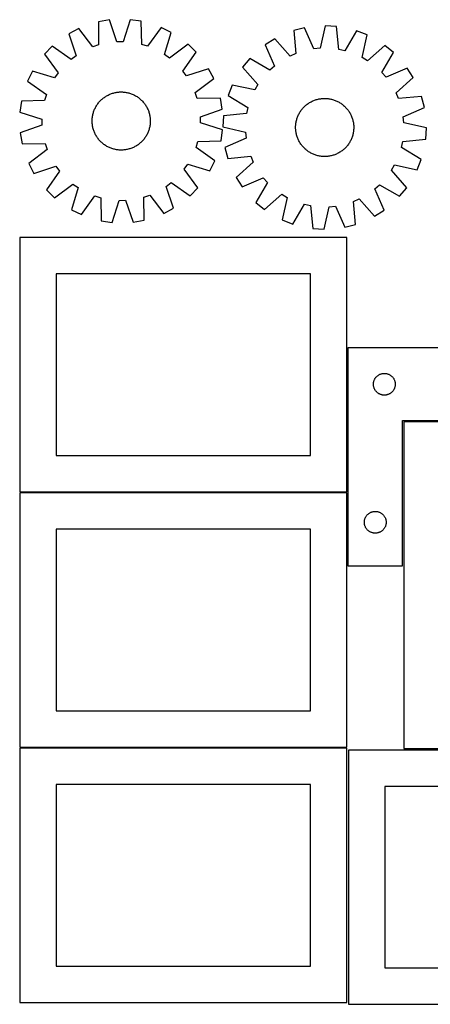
# Model space of a CAD drawing. Header units: millimetres. Extents: x 7 to 1493, y 7 to 2993.
# Tile 10 of 16: x 7 to 571, y 1638 to 2993. Entities that reach past the tile are written whole.
import ezdxf

# ---------------------------------------------------------------- set-up
doc = ezdxf.new("R2010")
doc.units = ezdxf.units.MM
doc.layers.add('CUT', color=7, linetype='CONTINUOUS', true_color=0x000000)

msp = doc.modelspace()

# ---------------------------------------------------------------- linework, layer by layer
at = {"layer": 'CUT'}
for p, q in [((129.92425, 2992.98946), (114.763834, 2990.364134)), ((114.763834, 2990.364134), (115.045655, 2958.601021)), ((140.339373, 2962.981128), (129.92425, 2992.98946)), ((158.460143, 2993.400109), (148.912829, 2963.104506)), ((173.689825, 2991.212115), (158.460143, 2993.400109)), ((174.322112, 2959.454046), (173.689825, 2991.212115)), ((200.95597, 2982.78459), (182.514079, 2956.922041)), ((214.764131, 2975.997454), (200.95597, 2982.78459)), ((398.388902, 2982.290812), (383.497145, 2978.422206)), ((411.247127, 2953.245317), (398.388902, 2982.290812)), ((426.793362, 2985.057126), (419.781095, 2954.076441)), ((442.15173, 2984.134583), (426.793362, 2985.057126)), ((445.405077, 2952.537266), (442.15173, 2984.134583)), ((87.751484, 2981.155508), (74.144342, 2973.973849)), ((74.144342, 2973.973849), (84.227712, 2943.852421)), ((106.92994, 2955.834339), (87.751484, 2981.155508)), ((205.551689, 2945.598347), (214.764131, 2975.997454)), ((383.497145, 2978.422206), (386.401641, 2946.790914)), ((470.020814, 2977.988044), (453.778194, 2950.690571)), ((484.342409, 2972.364657), (470.020814, 2977.988044)), ((477.672417, 2941.308482), (484.342409, 2972.364657)), ((51.299693, 2956.86865), (40.577786, 2945.833648)), ((77.364159, 2938.713256), (51.299693, 2956.86865)), ((115.045655, 2958.601021), (106.92994, 2955.834339)), ((148.912829, 2963.104506), (140.339373, 2962.981128)), ((182.514079, 2956.922041), (174.322112, 2959.454046)), ((238.091527, 2959.556699), (212.56028, 2940.658811)), ((249.126529, 2948.834792), (238.091527, 2959.556699)), ((357.337737, 2967.013824), (344.370299, 2958.732755)), ((344.370299, 2958.732755), (356.907246, 2929.547147)), ((378.542187, 2943.363326), (357.337737, 2967.013824)), ((508.948098, 2957.906929), (485.065065, 2936.964736)), ((520.831021, 2948.133154), (508.948098, 2957.906929)), ((40.577786, 2945.833648), (59.475674, 2920.302401)), ((84.227712, 2943.852421), (77.364159, 2938.713256)), ((212.56028, 2940.658811), (205.551689, 2945.598347)), ((230.971135, 2922.770325), (249.126529, 2948.834792)), ((386.401641, 2946.790914), (378.542187, 2943.363326)), ((419.781095, 2954.076441), (411.247127, 2953.245317)), ((453.778194, 2950.690571), (445.405077, 2952.537266)), ((485.065065, 2936.964736), (477.672417, 2941.308482)), ((504.890597, 2920.658118), (520.831021, 2948.133154)), ((323.016607, 2939.799037), (313.242832, 2927.916114)), ((313.242832, 2927.916114), (334.185026, 2904.03308)), ((350.491643, 2923.858613), (323.016607, 2939.799037)), ((356.907246, 2929.547147), (350.491643, 2923.858613)), ((24.137031, 2922.506252), (17.349895, 2908.69809)), ((54.536137, 2913.29381), (24.137031, 2922.506252)), ((59.475674, 2920.302401), (54.536137, 2913.29381)), ((236.1103, 2915.906773), (230.971135, 2922.770325)), ((266.231728, 2925.990143), (236.1103, 2915.906773)), ((273.413387, 2912.383001), (266.231728, 2925.990143)), ((510.579131, 2914.242516), (504.890597, 2920.658118)), ((539.764739, 2926.779462), (510.579131, 2914.242516)), ((524.395311, 2892.607575), (548.045808, 2913.812025)), ((548.045808, 2913.812025), (539.764739, 2926.779462)), ((17.349895, 2908.69809), (43.212444, 2890.2562)), ((248.092218, 2893.204545), (273.413387, 2912.383001)), ((298.785105, 2903.310425), (293.161718, 2888.98883)), ((329.841279, 2896.640433), (298.785105, 2903.310425)), ((334.185026, 2904.03308), (329.841279, 2896.640433)), ((43.212444, 2890.2562), (40.680439, 2882.064233)), ((122.982579, 2886.513273), (124.017239, 2887.226356)), ((124.017239, 2887.226356), (125.073785, 2887.906587)), ((125.073785, 2887.906587), (126.151178, 2888.553297)), ((126.151178, 2888.553297), (127.248352, 2889.165845)), ((127.248352, 2889.165845), (128.364225, 2889.743628)), ((128.364225, 2889.743628), (129.497697, 2890.286076)), ((129.497697, 2890.286076), (130.647648, 2890.792652)), ((130.647648, 2890.792652), (131.812943, 2891.262858)), ((131.812943, 2891.262858), (132.992433, 2891.696229)), ((132.992433, 2891.696229), (134.184953, 2892.092338)), ((134.184953, 2892.092338), (135.389327, 2892.450793)), ((135.389327, 2892.450793), (136.604366, 2892.771241)), ((136.604366, 2892.771241), (137.828871, 2893.053365)), ((137.828871, 2893.053365), (139.061634, 2893.296888)), ((139.061634, 2893.296888), (140.301438, 2893.501568)), ((140.301438, 2893.501568), (141.547058, 2893.667205)), ((141.547058, 2893.667205), (142.797267, 2893.793633)), ((142.797267, 2893.793633), (144.050831, 2893.88073)), ((144.050831, 2893.88073), (145.306511, 2893.928408)), ((145.306511, 2893.928408), (146.56307, 2893.93662)), ((146.56307, 2893.93662), (147.819266, 2893.905359)), ((147.819266, 2893.905359), (149.073861, 2893.834655)), ((149.073861, 2893.834655), (150.325616, 2893.724579)), ((150.325616, 2893.724579), (151.573295, 2893.575238)), ((151.573295, 2893.575238), (152.815668, 2893.386781)), ((152.815668, 2893.386781), (154.051509, 2893.159392)), ((154.051509, 2893.159392), (155.279597, 2892.893297)), ((155.279597, 2892.893297), (156.49872, 2892.588758)), ((156.49872, 2892.588758), (157.707677, 2892.246076)), ((157.707677, 2892.246076), (158.905273, 2891.865589)), ((158.905273, 2891.865589), (160.090327, 2891.447672)), ((160.090327, 2891.447672), (161.261668, 2890.992737)), ((161.261668, 2890.992737), (162.418142, 2890.501235)), ((162.418142, 2890.501235), (163.558607, 2889.973649)), ((163.558607, 2889.973649), (164.681938, 2889.410501)), ((164.681938, 2889.410501), (165.787025, 2888.812346)), ((165.787025, 2888.812346), (166.872778, 2888.179774)), ((166.872778, 2888.179774), (167.938126, 2887.513411)), ((167.938126, 2887.513411), (168.982017, 2886.813912)), ((168.982017, 2886.813912), (170.003422, 2886.08197)), ((250.858901, 2885.088829), (248.092218, 2893.204545)), ((293.161718, 2888.98883), (320.459191, 2872.74621)), ((527.822898, 2884.748121), (524.395311, 2892.607575)), ((559.45419, 2887.652616), (527.822898, 2884.748121)), ((563.322796, 2872.760859), (559.45419, 2887.652616)), ((8.92237, 2881.431946), (6.734376, 2866.202263)), ((40.680439, 2882.064233), (8.92237, 2881.431946)), ((110.723984, 2872.424058), (111.322139, 2873.529145)), ((111.322139, 2873.529145), (111.95471, 2874.614899)), ((111.95471, 2874.614899), (112.621074, 2875.680247)), ((112.621074, 2875.680247), (113.320572, 2876.724138)), ((113.320572, 2876.724138), (114.052515, 2877.745542)), ((114.052515, 2877.745542), (114.816179, 2878.743452)), ((114.816179, 2878.743452), (115.610812, 2879.716882)), ((115.610812, 2879.716882), (116.435629, 2880.664871)), ((116.435629, 2880.664871), (117.289816, 2881.586485)), ((117.289816, 2881.586485), (118.172529, 2882.480813)), ((118.172529, 2882.480813), (119.082899, 2883.346973)), ((119.082899, 2883.346973), (120.020027, 2884.184111)), ((120.020027, 2884.184111), (120.982987, 2884.991399)), ((120.982987, 2884.991399), (121.970829, 2885.768042)), ((121.970829, 2885.768042), (122.982579, 2886.513273)), ((170.003422, 2886.08197), (171.001331, 2885.318306)), ((171.001331, 2885.318306), (171.974761, 2884.523673)), ((171.974761, 2884.523673), (172.922751, 2883.698856)), ((172.922751, 2883.698856), (173.844364, 2882.844669)), ((173.844364, 2882.844669), (174.738692, 2881.961955)), ((174.738692, 2881.961955), (175.604853, 2881.051585)), ((175.604853, 2881.051585), (176.44199, 2880.114458)), ((176.44199, 2880.114458), (177.249278, 2879.151498)), ((177.249278, 2879.151498), (178.025921, 2878.163655)), ((178.025921, 2878.163655), (178.771152, 2877.151905)), ((178.771152, 2877.151905), (179.484235, 2876.117246)), ((179.484235, 2876.117246), (180.164467, 2875.060699)), ((180.164467, 2875.060699), (180.811176, 2873.983307)), ((180.811176, 2873.983307), (181.423724, 2872.886133)), ((282.622013, 2885.370651), (250.858901, 2885.088829)), ((285.247339, 2870.210235), (282.622013, 2885.370651)), ((396.641083, 2872.127503), (397.50586, 2873.039186)), ((397.50586, 2873.039186), (398.398847, 2873.923256)), ((398.398847, 2873.923256), (399.319163, 2874.778841)), ((399.319163, 2874.778841), (400.2659, 2875.605096)), ((400.2659, 2875.605096), (401.238123, 2876.401205)), ((401.238123, 2876.401205), (402.234872, 2877.166383)), ((402.234872, 2877.166383), (403.255164, 2877.899875)), ((403.255164, 2877.899875), (404.297992, 2878.600957)), ((404.297992, 2878.600957), (405.362328, 2879.268937)), ((405.362328, 2879.268937), (406.44712, 2879.903156)), ((406.44712, 2879.903156), (407.551298, 2880.502988)), ((407.551298, 2880.502988), (408.673772, 2881.06784)), ((408.673772, 2881.06784), (409.813435, 2881.597156)), ((409.813435, 2881.597156), (410.969161, 2882.090414)), ((410.969161, 2882.090414), (412.139811, 2882.547125)), ((412.139811, 2882.547125), (413.324229, 2882.96684)), ((413.324229, 2882.96684), (414.521246, 2883.349145)), ((414.521246, 2883.349145), (415.729681, 2883.693662)), ((415.729681, 2883.693662), (416.948341, 2884.000051)), ((416.948341, 2884.000051), (418.176024, 2884.26801)), ((418.176024, 2884.26801), (419.411518, 2884.497274)), ((419.411518, 2884.497274), (420.653603, 2884.687617)), ((420.653603, 2884.687617), (421.901055, 2884.838851)), ((421.901055, 2884.838851), (423.152641, 2884.950828)), ((423.152641, 2884.950828), (424.407127, 2885.023435)), ((424.407127, 2885.023435), (425.663274, 2885.056603)), ((425.663274, 2885.056603), (426.919844, 2885.050298)), ((426.919844, 2885.050298), (428.175596, 2885.004526)), ((428.175596, 2885.004526), (429.42929, 2884.919332)), ((429.42929, 2884.919332), (430.679689, 2884.794801)), ((430.679689, 2884.794801), (431.92556, 2884.631056)), ((431.92556, 2884.631056), (433.165673, 2884.428258)), ((433.165673, 2884.428258), (434.398804, 2884.186606)), ((434.398804, 2884.186606), (435.623735, 2883.906341)), ((435.623735, 2883.906341), (436.839259, 2883.587737)), ((436.839259, 2883.587737), (438.044176, 2883.231111)), ((438.044176, 2883.231111), (439.237296, 2882.836813)), ((439.237296, 2882.836813), (440.417443, 2882.405232)), ((440.417443, 2882.405232), (441.58345, 2881.936796)), ((441.58345, 2881.936796), (442.734169, 2881.431965)), ((442.734169, 2881.431965), (443.868462, 2880.891239)), ((443.868462, 2880.891239), (444.985211, 2880.31515)), ((444.985211, 2880.31515), (446.083314, 2879.704268)), ((446.083314, 2879.704268), (447.161687, 2879.059195)), ((447.161687, 2879.059195), (448.219265, 2878.380567)), ((448.219265, 2878.380567), (449.255005, 2877.669055)), ((449.255005, 2877.669055), (450.267885, 2876.925361)), ((450.267885, 2876.925361), (451.256905, 2876.150219)), ((451.256905, 2876.150219), (452.22109, 2875.344393)), ((452.22109, 2875.344393), (453.159487, 2874.508679)), ((453.159487, 2874.508679), (454.07117, 2873.643901)), ((454.07117, 2873.643901), (454.955241, 2872.750914)), ((6.734376, 2866.202263), (37.029979, 2856.65495)), ((106.559247, 2859.315416), (106.747704, 2860.557789)), ((106.747704, 2860.557789), (106.975093, 2861.793629)), ((106.975093, 2861.793629), (107.241188, 2863.021717)), ((107.241188, 2863.021717), (107.545727, 2864.240841)), ((107.545727, 2864.240841), (107.888409, 2865.449798)), ((107.888409, 2865.449798), (108.268896, 2866.647394)), ((108.268896, 2866.647394), (108.686813, 2867.832447)), ((108.686813, 2867.832447), (109.141747, 2869.003789)), ((109.141747, 2869.003789), (109.63325, 2870.160263)), ((109.63325, 2870.160263), (110.160836, 2871.300728)), ((110.160836, 2871.300728), (110.723984, 2872.424058)), ((181.423724, 2872.886133), (182.001507, 2871.770259)), ((182.001507, 2871.770259), (182.543955, 2870.636788)), ((182.543955, 2870.636788), (183.050532, 2869.486837)), ((183.050532, 2869.486837), (183.520737, 2868.321542)), ((183.520737, 2868.321542), (183.954108, 2867.142052)), ((183.954108, 2867.142052), (184.350217, 2865.949531)), ((184.350217, 2865.949531), (184.708672, 2864.745157)), ((184.708672, 2864.745157), (185.02912, 2863.530118)), ((185.02912, 2863.530118), (185.311244, 2862.305613)), ((185.311244, 2862.305613), (185.554767, 2861.072851)), ((185.554767, 2861.072851), (185.759448, 2859.833047)), ((185.759448, 2859.833047), (185.925084, 2858.587426)), ((255.239007, 2859.795111), (285.247339, 2870.210235)), ((255.362385, 2851.221655), (255.239007, 2859.795111)), ((287.015178, 2861.119746), (286.092635, 2845.761378)), ((318.612496, 2864.373092), (287.015178, 2861.119746)), ((320.459191, 2872.74621), (318.612496, 2864.373092)), ((388.744529, 2859.385459), (389.212966, 2860.551466)), ((389.212966, 2860.551466), (389.717796, 2861.702185)), ((389.717796, 2861.702185), (390.258523, 2862.836478)), ((390.258523, 2862.836478), (390.834611, 2863.953227)), ((390.834611, 2863.953227), (391.445494, 2865.05133)), ((391.445494, 2865.05133), (392.090567, 2866.129703)), ((392.090567, 2866.129703), (392.769194, 2867.187281)), ((392.769194, 2867.187281), (393.480706, 2868.223021)), ((393.480706, 2868.223021), (394.2244, 2869.235901)), ((394.2244, 2869.235901), (394.999543, 2870.224921)), ((394.999543, 2870.224921), (395.805369, 2871.189106)), ((395.805369, 2871.189106), (396.641083, 2872.127503)), ((454.955241, 2872.750914), (455.810825, 2871.830598)), ((455.810825, 2871.830598), (456.63708, 2870.883862)), ((456.63708, 2870.883862), (457.433189, 2869.911639)), ((457.433189, 2869.911639), (458.198368, 2868.91489)), ((458.198368, 2868.91489), (458.93186, 2867.894597)), ((458.93186, 2867.894597), (459.632941, 2866.851769)), ((459.632941, 2866.851769), (460.300921, 2865.787434)), ((460.300921, 2865.787434), (460.93514, 2864.702642)), ((460.93514, 2864.702642), (461.534972, 2863.598464)), ((461.534972, 2863.598464), (462.099824, 2862.47599)), ((462.099824, 2862.47599), (462.62914, 2861.336327)), ((462.62914, 2861.336327), (463.122398, 2860.1806)), ((463.122398, 2860.1806), (463.579109, 2859.00995)), ((534.277301, 2859.902634), (563.322796, 2872.760859)), ((535.108425, 2851.368667), (534.277301, 2859.902634)), ((37.153356, 2848.081494), (7.145025, 2837.66637)), ((37.029979, 2856.65495), (37.153356, 2848.081494)), ((106.197865, 2854.305191), (106.229126, 2855.561387)), ((106.206077, 2853.048632), (106.197865, 2854.305191)), ((106.253755, 2851.792952), (106.206077, 2853.048632)), ((106.229126, 2855.561387), (106.299829, 2856.815982)), ((106.340851, 2850.539388), (106.253755, 2851.792952)), ((106.299829, 2856.815982), (106.409906, 2858.067737)), ((106.46728, 2849.289179), (106.340851, 2850.539388)), ((106.409906, 2858.067737), (106.559247, 2859.315416)), ((106.632916, 2848.043558), (106.46728, 2849.289179)), ((106.837597, 2846.803755), (106.632916, 2848.043558)), ((107.081119, 2845.570992), (106.837597, 2846.803755)), ((185.417271, 2846.082976), (185.151176, 2844.854888)), ((185.64466, 2847.318816), (185.417271, 2846.082976)), ((185.833117, 2848.561189), (185.64466, 2847.318816)), ((185.982458, 2849.808869), (185.833117, 2848.561189)), ((185.925084, 2858.587426), (186.051513, 2857.337217)), ((186.092535, 2851.060624), (185.982458, 2849.808869)), ((186.051513, 2857.337217), (186.138609, 2856.083654)), ((186.163238, 2852.315218), (186.092535, 2851.060624)), ((186.138609, 2856.083654), (186.186287, 2854.827973)), ((186.194499, 2853.571415), (186.163238, 2852.315218)), ((186.186287, 2854.827973), (186.194499, 2853.571415)), ((285.657988, 2841.674342), (255.362385, 2851.221655)), ((386.099464, 2845.88786), (386.145236, 2847.143611)), ((386.145236, 2847.143611), (386.230429, 2848.397305)), ((386.230429, 2848.397305), (386.35496, 2849.647705)), ((386.35496, 2849.647705), (386.518705, 2850.893576)), ((386.518705, 2850.893576), (386.721504, 2852.133689)), ((386.721504, 2852.133689), (386.963155, 2853.366819)), ((386.963155, 2853.366819), (387.243421, 2854.591751)), ((387.243421, 2854.591751), (387.562024, 2855.807275)), ((387.562024, 2855.807275), (387.918651, 2857.012192)), ((387.918651, 2857.012192), (388.312949, 2858.205312)), ((388.312949, 2858.205312), (388.744529, 2859.385459)), ((463.579109, 2859.00995), (463.998825, 2857.825532)), ((463.998825, 2857.825532), (464.381129, 2856.628515)), ((464.381129, 2856.628515), (464.725646, 2855.42008)), ((464.725646, 2855.42008), (465.032035, 2854.20142)), ((465.032035, 2854.20142), (465.299994, 2852.973737)), ((465.299994, 2852.973737), (465.529258, 2851.738244)), ((465.529258, 2851.738244), (465.719601, 2850.496158)), ((465.719601, 2850.496158), (465.870835, 2849.248707)), ((465.870835, 2849.248707), (465.982812, 2847.99712)), ((465.982812, 2847.99712), (466.05542, 2846.742635)), ((466.05542, 2846.742635), (466.088587, 2845.486487)), ((566.08911, 2844.356399), (535.108425, 2851.368667)), ((7.145025, 2837.66637), (9.770351, 2822.505954)), ((107.363244, 2844.346487), (107.081119, 2845.570992)), ((107.683692, 2843.131448), (107.363244, 2844.346487)), ((108.042147, 2841.927074), (107.683692, 2843.131448)), ((108.438256, 2840.734554), (108.042147, 2841.927074)), ((108.871627, 2839.555064), (108.438256, 2840.734554)), ((109.341832, 2838.389768), (108.871627, 2839.555064)), ((109.848409, 2837.239818), (109.341832, 2838.389768)), ((110.390857, 2836.106346), (109.848409, 2837.239818)), ((110.96864, 2834.990473), (110.390857, 2836.106346)), ((111.581188, 2833.893298), (110.96864, 2834.990473)), ((112.227897, 2832.815906), (111.581188, 2833.893298)), ((112.908129, 2831.759359), (112.227897, 2832.815906)), ((180.437654, 2833.261707), (179.77129, 2832.196359)), ((181.070225, 2834.34746), (180.437654, 2833.261707)), ((181.66838, 2835.452547), (181.070225, 2834.34746)), ((182.231528, 2836.575877), (181.66838, 2835.452547)), ((182.759114, 2837.716342), (182.231528, 2836.575877)), ((183.250617, 2838.872816), (182.759114, 2837.716342)), ((183.705551, 2840.044158), (183.250617, 2838.872816)), ((184.123468, 2841.229212), (183.705551, 2840.044158)), ((184.503955, 2842.426808), (184.123468, 2841.229212)), ((184.846637, 2843.635764), (184.503955, 2842.426808)), ((185.151176, 2844.854888), (184.846637, 2843.635764)), ((283.469994, 2826.44466), (285.657988, 2841.674342)), ((286.092635, 2845.761378), (317.073321, 2838.749111)), ((317.073321, 2838.749111), (317.904445, 2830.215143)), ((386.093158, 2844.63129), (386.099464, 2845.88786)), ((386.126326, 2843.375143), (386.093158, 2844.63129)), ((386.198934, 2842.120657), (386.126326, 2843.375143)), ((386.31091, 2840.869071), (386.198934, 2842.120657)), ((386.462145, 2839.621619), (386.31091, 2840.869071)), ((386.652488, 2838.379534), (386.462145, 2839.621619)), ((386.881752, 2837.14404), (386.652488, 2838.379534)), ((387.149711, 2835.916357), (386.881752, 2837.14404)), ((387.456099, 2834.697697), (387.149711, 2835.916357)), ((387.800616, 2833.489262), (387.456099, 2834.697697)), ((388.182921, 2832.292245), (387.800616, 2833.489262)), ((464.263095, 2833.105585), (463.868797, 2831.912465)), ((464.619722, 2834.310502), (464.263095, 2833.105585)), ((464.938325, 2835.526026), (464.619722, 2834.310502)), ((465.21859, 2836.750958), (464.938325, 2835.526026)), ((465.460242, 2837.984089), (465.21859, 2836.750958)), ((465.66304, 2839.224201), (465.460242, 2837.984089)), ((465.826786, 2840.470072), (465.66304, 2839.224201)), ((465.951317, 2841.720472), (465.826786, 2840.470072)), ((466.03651, 2842.974166), (465.951317, 2841.720472)), ((466.082282, 2844.229917), (466.03651, 2842.974166)), ((466.088587, 2845.486487), (466.082282, 2844.229917)), ((565.166568, 2828.998032), (566.08911, 2844.356399)), ((9.770351, 2822.505954), (41.533463, 2822.787776)), ((41.533463, 2822.787776), (44.300146, 2814.67206)), ((113.621212, 2830.7247), (112.908129, 2831.759359)), ((114.366443, 2829.71295), (113.621212, 2830.7247)), ((115.143086, 2828.725108), (114.366443, 2829.71295)), ((115.950374, 2827.762148), (115.143086, 2828.725108)), ((116.787511, 2826.82502), (115.950374, 2827.762148)), ((117.653672, 2825.91465), (116.787511, 2826.82502)), ((118.548, 2825.031936), (117.653672, 2825.91465)), ((119.469613, 2824.177749), (118.548, 2825.031936)), ((120.417603, 2823.352933), (119.469613, 2824.177749)), ((121.391033, 2822.5583), (120.417603, 2823.352933)), ((122.388942, 2821.794636), (121.391033, 2822.5583)), ((123.410347, 2821.062693), (122.388942, 2821.794636)), ((124.454238, 2820.363195), (123.410347, 2821.062693)), ((125.519586, 2819.696831), (124.454238, 2820.363195)), ((126.605339, 2819.06426), (125.519586, 2819.696831)), ((127.710426, 2818.466105), (126.605339, 2819.06426)), ((166.241186, 2819.323309), (165.144012, 2818.71076)), ((167.318578, 2819.970018), (166.241186, 2819.323309)), ((168.375125, 2820.65025), (167.318578, 2819.970018)), ((169.409784, 2821.363333), (168.375125, 2820.65025)), ((170.421535, 2822.108564), (169.409784, 2821.363333)), ((171.409377, 2822.885206), (170.421535, 2822.108564)), ((172.372337, 2823.692495), (171.409377, 2822.885206)), ((173.309465, 2824.529632), (172.372337, 2823.692495)), ((174.219834, 2825.395792), (173.309465, 2824.529632)), ((175.102548, 2826.290121), (174.219834, 2825.395792)), ((175.956735, 2827.211734), (175.102548, 2826.290121)), ((176.781552, 2828.159724), (175.956735, 2827.211734)), ((177.576185, 2829.133154), (176.781552, 2828.159724)), ((178.339849, 2830.131063), (177.576185, 2829.133154)), ((179.071792, 2831.152468), (178.339849, 2830.131063)), ((179.77129, 2832.196359), (179.071792, 2831.152468)), ((249.17992, 2817.620406), (251.711925, 2825.812373)), ((251.711925, 2825.812373), (283.469994, 2826.44466)), ((317.904445, 2830.215143), (288.858949, 2817.356918)), ((388.602636, 2831.107827), (388.182921, 2832.292245)), ((389.059348, 2829.937177), (388.602636, 2831.107827)), ((389.552605, 2828.78145), (389.059348, 2829.937177)), ((390.081921, 2827.641788), (389.552605, 2828.78145)), ((390.646774, 2826.519313), (390.081921, 2827.641788)), ((391.246606, 2825.415136), (390.646774, 2826.519313)), ((391.880824, 2824.330344), (391.246606, 2825.415136)), ((392.548804, 2823.266008), (391.880824, 2824.330344)), ((393.249886, 2822.22318), (392.548804, 2823.266008)), ((393.983378, 2821.202888), (393.249886, 2822.22318)), ((394.748556, 2820.206138), (393.983378, 2821.202888)), ((395.544666, 2819.233916), (394.748556, 2820.206138)), ((396.37092, 2818.287179), (395.544666, 2819.233916)), ((456.376377, 2818.928672), (455.540663, 2817.990275)), ((457.182203, 2819.892856), (456.376377, 2818.928672)), ((457.957345, 2820.881876), (457.182203, 2819.892856)), ((458.70104, 2821.894756), (457.957345, 2820.881876)), ((459.412551, 2822.930497), (458.70104, 2821.894756)), ((460.091179, 2823.988075), (459.412551, 2822.930497)), ((460.736252, 2825.066447), (460.091179, 2823.988075)), ((461.347134, 2826.16455), (460.736252, 2825.066447)), ((461.923223, 2827.281299), (461.347134, 2826.16455)), ((462.463949, 2828.415593), (461.923223, 2827.281299)), ((462.96878, 2829.566311), (462.463949, 2828.415593)), ((463.437217, 2830.732319), (462.96878, 2829.566311)), ((463.868797, 2831.912465), (463.437217, 2830.732319)), ((531.722555, 2817.371568), (533.56925, 2825.744685)), ((533.56925, 2825.744685), (565.166568, 2828.998032)), ((44.300146, 2814.67206), (18.978977, 2795.493605)), ((128.833757, 2817.902956), (127.710426, 2818.466105)), ((129.974222, 2817.375371), (128.833757, 2817.902956)), ((131.130696, 2816.883868), (129.974222, 2817.375371)), ((132.302037, 2816.428934), (131.130696, 2816.883868)), ((133.487091, 2816.011017), (132.302037, 2816.428934)), ((134.684687, 2815.63053), (133.487091, 2816.011017)), ((135.893643, 2815.287847), (134.684687, 2815.63053)), ((137.112767, 2814.983308), (135.893643, 2815.287847)), ((138.340855, 2814.717213), (137.112767, 2814.983308)), ((139.576696, 2814.489825), (138.340855, 2814.717213)), ((140.819069, 2814.301367), (139.576696, 2814.489825)), ((142.066748, 2814.152027), (140.819069, 2814.301367)), ((143.318503, 2814.04195), (142.066748, 2814.152027)), ((144.573098, 2813.971246), (143.318503, 2814.04195)), ((145.829294, 2813.939985), (144.573098, 2813.971246)), ((147.085853, 2813.948198), (145.829294, 2813.939985)), ((148.341533, 2813.995876), (147.085853, 2813.948198)), ((149.595097, 2814.082972), (148.341533, 2813.995876)), ((150.845306, 2814.209401), (149.595097, 2814.082972)), ((152.090926, 2814.375037), (150.845306, 2814.209401)), ((153.33073, 2814.579718), (152.090926, 2814.375037)), ((154.563493, 2814.82324), (153.33073, 2814.579718)), ((155.787998, 2815.105365), (154.563493, 2814.82324)), ((157.003037, 2815.425813), (155.787998, 2815.105365)), ((158.207411, 2815.784268), (157.003037, 2815.425813)), ((159.399931, 2816.180376), (158.207411, 2815.784268)), ((160.579421, 2816.613747), (159.399931, 2816.180376)), ((161.744716, 2817.083953), (160.579421, 2816.613747)), ((162.894667, 2817.59053), (161.744716, 2817.083953)), ((164.028139, 2818.132977), (162.894667, 2817.59053)), ((165.144012, 2818.71076), (164.028139, 2818.132977)), ((275.042469, 2799.178515), (249.17992, 2817.620406)), ((288.858949, 2817.356918), (292.727556, 2802.465161)), ((292.727556, 2802.465161), (324.358848, 2805.369657)), ((324.358848, 2805.369657), (327.786435, 2797.510203)), ((397.226505, 2817.366863), (396.37092, 2818.287179)), ((398.110575, 2816.473876), (397.226505, 2817.366863)), ((399.022259, 2815.609098), (398.110575, 2816.473876)), ((399.960656, 2814.773384), (399.022259, 2815.609098)), ((400.92484, 2813.967559), (399.960656, 2814.773384)), ((401.91386, 2813.192416), (400.92484, 2813.967559)), ((402.92674, 2812.448722), (401.91386, 2813.192416)), ((403.962481, 2811.73721), (402.92674, 2812.448722)), ((405.020059, 2811.058583), (403.962481, 2811.73721)), ((406.098431, 2810.41351), (405.020059, 2811.058583)), ((407.196534, 2809.802627), (406.098431, 2810.41351)), ((408.313283, 2809.226539), (407.196534, 2809.802627)), ((409.447577, 2808.685812), (408.313283, 2809.226539)), ((410.598295, 2808.180981), (409.447577, 2808.685812)), ((411.764303, 2807.712545), (410.598295, 2808.180981)), ((412.944449, 2807.280965), (411.764303, 2807.712545)), ((414.137569, 2806.886667), (412.944449, 2807.280965)), ((415.342486, 2806.53004), (414.137569, 2806.886667)), ((416.55801, 2806.211437), (415.342486, 2806.53004)), ((417.782942, 2805.931171), (416.55801, 2806.211437)), ((419.016073, 2805.68952), (417.782942, 2805.931171)), ((420.256186, 2805.486721), (419.016073, 2805.68952)), ((421.502057, 2805.322976), (420.256186, 2805.486721)), ((422.752456, 2805.198445), (421.502057, 2805.322976)), ((430.280691, 2805.278926), (429.029105, 2805.16695)), ((431.528142, 2805.43016), (430.280691, 2805.278926)), ((432.770228, 2805.620504), (431.528142, 2805.43016)), ((434.005721, 2805.849768), (432.770228, 2805.620504)), ((435.233404, 2806.117726), (434.005721, 2805.849768)), ((436.452064, 2806.424115), (435.233404, 2806.117726)), ((437.660499, 2806.768632), (436.452064, 2806.424115)), ((438.857516, 2807.150937), (437.660499, 2806.768632)), ((440.041934, 2807.570652), (438.857516, 2807.150937)), ((441.212584, 2808.027364), (440.041934, 2807.570652)), ((442.368311, 2808.520621), (441.212584, 2808.027364)), ((443.507974, 2809.049937), (442.368311, 2808.520621)), ((444.630448, 2809.61479), (443.507974, 2809.049937)), ((445.734626, 2810.214621), (444.630448, 2809.61479)), ((446.819418, 2810.84884), (445.734626, 2810.214621)), ((447.883753, 2811.51682), (446.819418, 2810.84884)), ((448.926582, 2812.217902), (447.883753, 2811.51682)), ((449.946874, 2812.951394), (448.926582, 2812.217902)), ((450.943623, 2813.716572), (449.946874, 2812.951394)), ((451.915846, 2814.512681), (450.943623, 2813.716572)), ((452.862582, 2815.338936), (451.915846, 2814.512681)), ((453.782898, 2816.194521), (452.862582, 2815.338936)), ((454.675886, 2817.078591), (453.782898, 2816.194521)), ((455.540663, 2817.990275), (454.675886, 2817.078591)), ((559.020028, 2801.128947), (531.722555, 2817.371568)), ((18.978977, 2795.493605), (26.160636, 2781.886463)), ((26.160636, 2781.886463), (56.282063, 2791.969833)), ((56.282063, 2791.969833), (61.421229, 2785.10628)), ((232.91669, 2787.574205), (237.856227, 2794.582796)), ((237.856227, 2794.582796), (268.255333, 2785.370353)), ((268.255333, 2785.370353), (275.042469, 2799.178515)), ((327.786435, 2797.510203), (304.135937, 2776.305753)), ((424.00615, 2805.113251), (422.752456, 2805.198445)), ((425.261902, 2805.06748), (424.00615, 2805.113251)), ((426.518471, 2805.061174), (425.261902, 2805.06748)), ((427.774619, 2805.094342), (426.518471, 2805.061174)), ((429.029105, 2805.16695), (427.774619, 2805.094342)), ((517.99672, 2786.084697), (522.340466, 2793.477344)), ((522.340466, 2793.477344), (553.396641, 2786.807353)), ((553.396641, 2786.807353), (559.020028, 2801.128947)), ((61.421229, 2785.10628), (43.265835, 2759.041814)), ((251.814578, 2762.042958), (232.91669, 2787.574205)), ((538.938913, 2762.201664), (517.99672, 2786.084697)), ((54.300837, 2748.319907), (79.832084, 2767.217795)), ((79.832084, 2767.217795), (86.840675, 2762.278258)), ((208.164652, 2764.024184), (215.028204, 2769.16335)), ((215.028204, 2769.16335), (241.092671, 2751.007956)), ((304.135937, 2776.305753), (312.417007, 2763.338315)), ((312.417007, 2763.338315), (341.602615, 2775.875262)), ((347.291149, 2769.459659), (331.350724, 2741.984623)), ((341.602615, 2775.875262), (347.291149, 2769.459659)), ((495.2745, 2760.570631), (501.690102, 2766.259165)), ((501.690102, 2766.259165), (529.165138, 2750.31874)), ((43.265835, 2759.041814), (54.300837, 2748.319907)), ((86.840675, 2762.278258), (77.628233, 2731.879152)), ((177.346709, 2749.275584), (185.462424, 2752.042266)), ((185.462424, 2752.042266), (204.64088, 2726.721098)), ((218.248022, 2733.902757), (208.164652, 2764.024184)), ((241.092671, 2751.007956), (251.814578, 2762.042958)), ((343.233648, 2732.210848), (367.116681, 2753.153042)), ((367.116681, 2753.153042), (374.509328, 2748.809295)), ((507.811446, 2731.385023), (495.2745, 2760.570631)), ((529.165138, 2750.31874), (538.938913, 2762.201664)), ((91.436394, 2725.092016), (109.878285, 2750.954564)), ((109.878285, 2750.954564), (118.070252, 2748.42256)), ((118.070252, 2748.42256), (118.702539, 2716.66449)), ((133.932221, 2714.476497), (143.479535, 2744.7721)), ((143.479535, 2744.7721), (152.052991, 2744.895477)), ((152.052991, 2744.895477), (162.468114, 2714.887146)), ((177.62853, 2717.512471), (177.346709, 2749.275584)), ((331.350724, 2741.984623), (343.233648, 2732.210848)), ((374.509328, 2748.809295), (367.839337, 2717.753121)), ((382.160931, 2712.129734), (398.403552, 2739.427207)), ((398.403552, 2739.427207), (406.776669, 2737.580512)), ((406.776669, 2737.580512), (410.030016, 2705.983194)), ((465.780105, 2743.326864), (473.639559, 2746.754451)), ((468.6846, 2711.695571), (465.780105, 2743.326864)), ((473.639559, 2746.754451), (494.844009, 2723.103953)), ((77.628233, 2731.879152), (91.436394, 2725.092016)), ((204.64088, 2726.721098), (218.248022, 2733.902757)), ((425.388384, 2705.060651), (432.400651, 2736.041336)), ((432.400651, 2736.041336), (440.934618, 2736.872461)), ((440.934618, 2736.872461), (453.792843, 2707.826965)), ((494.844009, 2723.103953), (507.811446, 2731.385023)), ((118.702539, 2716.66449), (133.932221, 2714.476497)), ((162.468114, 2714.887146), (177.62853, 2717.512471)), ((367.839337, 2717.753121), (382.160931, 2712.129734)), ((453.792843, 2707.826965), (468.6846, 2711.695571)), ((410.030016, 2705.983194), (425.388384, 2705.060651)), ((456.524767, 2693.734632), (6.524767, 2693.734632)), ((6.524767, 2693.734632), (6.524767, 2343.734632)), ((456.524767, 2343.734632), (456.524767, 2693.734632)), ((406.524767, 2643.734632), (56.524767, 2643.734632)), ((56.524767, 2643.734632), (56.524767, 2393.734632)), ((406.524767, 2393.734632), (406.524767, 2643.734632)), ((458.173361, 2541.650902), (458.173361, 2241.650902)), ((708.173361, 2541.650902), (458.173361, 2541.650902)), ((493.218098, 2492.808534), (493.297521, 2493.576877)), ((493.297521, 2493.576877), (493.416391, 2494.340113)), ((493.416391, 2494.340113), (493.574395, 2495.096218)), ((493.574395, 2495.096218), (493.771113, 2495.843186)), ((493.771113, 2495.843186), (494.006022, 2496.579038)), ((494.006022, 2496.579038), (494.278501, 2497.30182)), ((494.278501, 2497.30182), (494.587827, 2498.009618)), ((494.587827, 2498.009618), (494.933179, 2498.700553)), ((494.933179, 2498.700553), (495.313641, 2499.372794)), ((495.313641, 2499.372794), (495.728205, 2500.024558)), ((495.728205, 2500.024558), (496.175772, 2500.654116)), ((496.175772, 2500.654116), (496.655154, 2501.259799)), ((496.655154, 2501.259799), (497.16508, 2501.840002)), ((497.16508, 2501.840002), (497.704198, 2502.393185)), ((497.704198, 2502.393185), (498.271079, 2502.917881)), ((498.271079, 2502.917881), (498.864218, 2503.412699)), ((498.864218, 2503.412699), (499.482044, 2503.876327)), ((499.482044, 2503.876327), (500.122918, 2504.307535)), ((500.122918, 2504.307535), (500.78514, 2504.70518)), ((500.78514, 2504.70518), (501.466954, 2505.068208)), ((501.466954, 2505.068208), (502.166552, 2505.395655)), ((502.166552, 2505.395655), (502.882079, 2505.686654)), ((502.882079, 2505.686654), (503.611638, 2505.940432)), ((503.611638, 2505.940432), (504.353294, 2506.156318)), ((504.353294, 2506.156318), (505.10508, 2506.333737)), ((505.10508, 2506.333737), (505.865002, 2506.47222)), ((505.865002, 2506.47222), (506.631046, 2506.5714)), ((506.631046, 2506.5714), (507.401179, 2506.631013)), ((507.401179, 2506.631013), (508.173361, 2506.650902)), ((508.173361, 2506.650902), (508.945542, 2506.631013)), ((508.945542, 2506.631013), (509.715676, 2506.5714)), ((509.715676, 2506.5714), (510.481719, 2506.47222)), ((510.481719, 2506.47222), (511.241642, 2506.333737)), ((511.241642, 2506.333737), (511.993427, 2506.156318)), ((511.993427, 2506.156318), (512.735083, 2505.940432)), ((512.735083, 2505.940432), (513.464642, 2505.686654)), ((513.464642, 2505.686654), (514.180169, 2505.395655)), ((514.180169, 2505.395655), (514.879768, 2505.068208)), ((514.879768, 2505.068208), (515.561582, 2504.70518)), ((515.561582, 2504.70518), (516.223804, 2504.307535)), ((516.223804, 2504.307535), (516.864677, 2503.876327)), ((516.864677, 2503.876327), (517.482503, 2503.412699)), ((517.482503, 2503.412699), (518.075642, 2502.917881)), ((518.075642, 2502.917881), (518.642523, 2502.393185)), ((518.642523, 2502.393185), (519.181641, 2501.840002)), ((519.181641, 2501.840002), (519.691567, 2501.259799)), ((519.691567, 2501.259799), (520.170949, 2500.654116)), ((520.170949, 2500.654116), (520.618516, 2500.024558)), ((520.618516, 2500.024558), (521.03308, 2499.372794)), ((521.03308, 2499.372794), (521.413543, 2498.700553)), ((521.413543, 2498.700553), (521.758895, 2498.009618)), ((521.758895, 2498.009618), (522.06822, 2497.30182)), ((522.06822, 2497.30182), (522.340699, 2496.579038)), ((522.340699, 2496.579038), (522.575609, 2495.843186)), ((522.575609, 2495.843186), (522.772326, 2495.096218)), ((522.772326, 2495.096218), (522.93033, 2494.340113)), ((522.93033, 2494.340113), (523.049201, 2493.576877)), ((523.049201, 2493.576877), (523.128624, 2492.808534)), ((493.178334, 2492.03712), (493.218098, 2492.808534)), ((493.178334, 2491.264683), (493.178334, 2492.03712)), ((493.218098, 2490.49327), (493.178334, 2491.264683)), ((493.297521, 2489.724926), (493.218098, 2490.49327)), ((493.416391, 2488.96169), (493.297521, 2489.724926)), ((493.574395, 2488.205586), (493.416391, 2488.96169)), ((493.771113, 2487.458617), (493.574395, 2488.205586)), ((494.006022, 2486.722766), (493.771113, 2487.458617)), ((494.278501, 2485.999983), (494.006022, 2486.722766)), ((494.587827, 2485.292186), (494.278501, 2485.999983)), ((494.933179, 2484.601251), (494.587827, 2485.292186)), ((495.313641, 2483.92901), (494.933179, 2484.601251)), ((495.728205, 2483.277246), (495.313641, 2483.92901)), ((496.175772, 2482.647688), (495.728205, 2483.277246)), ((496.655154, 2482.042004), (496.175772, 2482.647688)), ((497.16508, 2481.461802), (496.655154, 2482.042004)), ((497.704198, 2480.908619), (497.16508, 2481.461802)), ((498.271079, 2480.383923), (497.704198, 2480.908619)), ((498.864218, 2479.889105), (498.271079, 2480.383923)), ((518.075642, 2480.383923), (517.482503, 2479.889105)), ((518.642523, 2480.908619), (518.075642, 2480.383923)), ((519.181641, 2481.461802), (518.642523, 2480.908619)), ((519.691567, 2482.042004), (519.181641, 2481.461802)), ((520.170949, 2482.647688), (519.691567, 2482.042004)), ((520.618516, 2483.277246), (520.170949, 2482.647688)), ((521.03308, 2483.92901), (520.618516, 2483.277246)), ((521.413543, 2484.601251), (521.03308, 2483.92901)), ((521.758895, 2485.292186), (521.413543, 2484.601251)), ((522.06822, 2485.999983), (521.758895, 2485.292186)), ((522.340699, 2486.722766), (522.06822, 2485.999983)), ((522.575609, 2487.458617), (522.340699, 2486.722766)), ((522.772326, 2488.205586), (522.575609, 2487.458617)), ((522.93033, 2488.96169), (522.772326, 2488.205586)), ((523.049201, 2489.724926), (522.93033, 2488.96169)), ((523.128624, 2490.49327), (523.049201, 2489.724926)), ((523.128624, 2492.808534), (523.168388, 2492.03712)), ((523.168388, 2491.264683), (523.128624, 2490.49327)), ((523.168388, 2492.03712), (523.168388, 2491.264683)), ((499.482044, 2479.425477), (498.864218, 2479.889105)), ((500.122918, 2478.994268), (499.482044, 2479.425477)), ((500.78514, 2478.596623), (500.122918, 2478.994268)), ((501.466954, 2478.233596), (500.78514, 2478.596623)), ((502.166552, 2477.906148), (501.466954, 2478.233596)), ((502.882079, 2477.615149), (502.166552, 2477.906148)), ((503.611638, 2477.361371), (502.882079, 2477.615149)), ((504.353294, 2477.145486), (503.611638, 2477.361371)), ((505.10508, 2476.968066), (504.353294, 2477.145486)), ((505.865002, 2476.829583), (505.10508, 2476.968066)), ((506.631046, 2476.730404), (505.865002, 2476.829583)), ((507.401179, 2476.67079), (506.631046, 2476.730404)), ((508.173361, 2476.650902), (507.401179, 2476.67079)), ((508.945542, 2476.67079), (508.173361, 2476.650902)), ((509.715676, 2476.730404), (508.945542, 2476.67079)), ((510.481719, 2476.829583), (509.715676, 2476.730404)), ((511.241642, 2476.968066), (510.481719, 2476.829583)), ((511.993427, 2477.145486), (511.241642, 2476.968066)), ((512.735083, 2477.361371), (511.993427, 2477.145486)), ((513.464642, 2477.615149), (512.735083, 2477.361371)), ((514.180169, 2477.906148), (513.464642, 2477.615149)), ((514.879768, 2478.233596), (514.180169, 2477.906148)), ((515.561582, 2478.596623), (514.879768, 2478.233596)), ((516.223804, 2478.994268), (515.561582, 2478.596623)), ((516.864677, 2479.425477), (516.223804, 2478.994268)), ((517.482503, 2479.889105), (516.864677, 2479.425477)), ((533.173361, 2241.650902), (533.173361, 2441.650902)), ((533.173361, 2441.650902), (708.173361, 2441.650902)), ((885.001388, 2440.083786), (535.001388, 2440.083786)), ((535.001388, 2440.083786), (535.001388, 1990.083786)), ((56.524767, 2393.734632), (406.524767, 2393.734632)), ((6.524767, 2343.734632), (456.524767, 2343.734632)), ((456.524767, 2342.209974), (6.524767, 2342.209974)), ((6.524767, 2342.209974), (6.524767, 1992.209974)), ((456.524767, 1992.209974), (456.524767, 2342.209974)), ((480.797521, 2303.576877), (480.916391, 2304.340113)), ((480.916391, 2304.340113), (481.074395, 2305.096218)), ((481.074395, 2305.096218), (481.271113, 2305.843186)), ((481.271113, 2305.843186), (481.506022, 2306.579038)), ((481.506022, 2306.579038), (481.778501, 2307.30182)), ((481.778501, 2307.30182), (482.087827, 2308.009618)), ((482.087827, 2308.009618), (482.433179, 2308.700553)), ((482.433179, 2308.700553), (482.813641, 2309.372794)), ((482.813641, 2309.372794), (483.228205, 2310.024558)), ((483.228205, 2310.024558), (483.675772, 2310.654116)), ((483.675772, 2310.654116), (484.155154, 2311.259799)), ((484.155154, 2311.259799), (484.66508, 2311.840002)), ((484.66508, 2311.840002), (485.204198, 2312.393185)), ((485.204198, 2312.393185), (485.771079, 2312.917881)), ((485.771079, 2312.917881), (486.364218, 2313.412699)), ((486.364218, 2313.412699), (486.982044, 2313.876327)), ((486.982044, 2313.876327), (487.622918, 2314.307535)), ((487.622918, 2314.307535), (488.28514, 2314.70518)), ((488.28514, 2314.70518), (488.966954, 2315.068208)), ((488.966954, 2315.068208), (489.666552, 2315.395655)), ((489.666552, 2315.395655), (490.382079, 2315.686654)), ((490.382079, 2315.686654), (491.111638, 2315.940432)), ((491.111638, 2315.940432), (491.853294, 2316.156318)), ((491.853294, 2316.156318), (492.60508, 2316.333737)), ((492.60508, 2316.333737), (493.365002, 2316.47222)), ((493.365002, 2316.47222), (494.131046, 2316.5714)), ((494.131046, 2316.5714), (494.901179, 2316.631013)), ((494.901179, 2316.631013), (495.673361, 2316.650902)), ((495.673361, 2316.650902), (496.445542, 2316.631013)), ((496.445542, 2316.631013), (497.215676, 2316.5714)), ((497.215676, 2316.5714), (497.981719, 2316.47222)), ((497.981719, 2316.47222), (498.741642, 2316.333737)), ((498.741642, 2316.333737), (499.493427, 2316.156318)), ((499.493427, 2316.156318), (500.235083, 2315.940432)), ((500.235083, 2315.940432), (500.964642, 2315.686654)), ((500.964642, 2315.686654), (501.680169, 2315.395655)), ((501.680169, 2315.395655), (502.379768, 2315.068208)), ((502.379768, 2315.068208), (503.061582, 2314.70518)), ((503.061582, 2314.70518), (503.723804, 2314.307535)), ((503.723804, 2314.307535), (504.364677, 2313.876327)), ((504.364677, 2313.876327), (504.982503, 2313.412699)), ((504.982503, 2313.412699), (505.575642, 2312.917881)), ((505.575642, 2312.917881), (506.142523, 2312.393185)), ((506.142523, 2312.393185), (506.681641, 2311.840002)), ((506.681641, 2311.840002), (507.191567, 2311.259799)), ((507.191567, 2311.259799), (507.670949, 2310.654116)), ((507.670949, 2310.654116), (508.118516, 2310.024558)), ((508.118516, 2310.024558), (508.53308, 2309.372794)), ((508.53308, 2309.372794), (508.913543, 2308.700553)), ((508.913543, 2308.700553), (509.258895, 2308.009618)), ((509.258895, 2308.009618), (509.56822, 2307.30182)), ((509.56822, 2307.30182), (509.840699, 2306.579038)), ((509.840699, 2306.579038), (510.075609, 2305.843186)), ((510.075609, 2305.843186), (510.272326, 2305.096218)), ((510.272326, 2305.096218), (510.43033, 2304.340113)), ((510.43033, 2304.340113), (510.549201, 2303.576877)), ((406.524767, 2292.209974), (56.524767, 2292.209974)), ((56.524767, 2292.209974), (56.524767, 2042.209974)), ((406.524767, 2042.209974), (406.524767, 2292.209974)), ((480.678334, 2302.03712), (480.718098, 2302.808534)), ((480.678334, 2301.264683), (480.678334, 2302.03712)), ((480.718098, 2300.49327), (480.678334, 2301.264683)), ((480.718098, 2302.808534), (480.797521, 2303.576877)), ((480.797521, 2299.724926), (480.718098, 2300.49327)), ((480.916391, 2298.96169), (480.797521, 2299.724926)), ((481.074395, 2298.205586), (480.916391, 2298.96169)), ((481.271113, 2297.458617), (481.074395, 2298.205586)), ((481.506022, 2296.722766), (481.271113, 2297.458617)), ((481.778501, 2295.999983), (481.506022, 2296.722766)), ((482.087827, 2295.292186), (481.778501, 2295.999983)), ((482.433179, 2294.601251), (482.087827, 2295.292186)), ((482.813641, 2293.92901), (482.433179, 2294.601251)), ((483.228205, 2293.277246), (482.813641, 2293.92901)), ((483.675772, 2292.647688), (483.228205, 2293.277246)), ((484.155154, 2292.042004), (483.675772, 2292.647688)), ((484.66508, 2291.461802), (484.155154, 2292.042004)), ((485.204198, 2290.908619), (484.66508, 2291.461802)), ((485.771079, 2290.383923), (485.204198, 2290.908619)), ((486.364218, 2289.889105), (485.771079, 2290.383923)), ((505.575642, 2290.383923), (504.982503, 2289.889105)), ((506.142523, 2290.908619), (505.575642, 2290.383923)), ((506.681641, 2291.461802), (506.142523, 2290.908619)), ((507.191567, 2292.042004), (506.681641, 2291.461802)), ((507.670949, 2292.647688), (507.191567, 2292.042004)), ((508.118516, 2293.277246), (507.670949, 2292.647688)), ((508.53308, 2293.92901), (508.118516, 2293.277246)), ((508.913543, 2294.601251), (508.53308, 2293.92901)), ((509.258895, 2295.292186), (508.913543, 2294.601251)), ((509.56822, 2295.999983), (509.258895, 2295.292186)), ((509.840699, 2296.722766), (509.56822, 2295.999983)), ((510.075609, 2297.458617), (509.840699, 2296.722766)), ((510.272326, 2298.205586), (510.075609, 2297.458617)), ((510.43033, 2298.96169), (510.272326, 2298.205586)), ((510.549201, 2299.724926), (510.43033, 2298.96169)), ((510.549201, 2303.576877), (510.628624, 2302.808534)), ((510.628624, 2300.49327), (510.549201, 2299.724926)), ((510.628624, 2302.808534), (510.668388, 2302.03712)), ((510.668388, 2301.264683), (510.628624, 2300.49327)), ((510.668388, 2302.03712), (510.668388, 2301.264683)), ((486.982044, 2289.425477), (486.364218, 2289.889105)), ((487.622918, 2288.994268), (486.982044, 2289.425477)), ((488.28514, 2288.596623), (487.622918, 2288.994268)), ((488.966954, 2288.233596), (488.28514, 2288.596623)), ((489.666552, 2287.906148), (488.966954, 2288.233596)), ((490.382079, 2287.615149), (489.666552, 2287.906148)), ((491.111638, 2287.361371), (490.382079, 2287.615149)), ((491.853294, 2287.145486), (491.111638, 2287.361371)), ((492.60508, 2286.968066), (491.853294, 2287.145486)), ((493.365002, 2286.829583), (492.60508, 2286.968066)), ((494.131046, 2286.730404), (493.365002, 2286.829583)), ((494.901179, 2286.67079), (494.131046, 2286.730404)), ((495.673361, 2286.650902), (494.901179, 2286.67079)), ((496.445542, 2286.67079), (495.673361, 2286.650902)), ((497.215676, 2286.730404), (496.445542, 2286.67079)), ((497.981719, 2286.829583), (497.215676, 2286.730404)), ((498.741642, 2286.968066), (497.981719, 2286.829583)), ((499.493427, 2287.145486), (498.741642, 2286.968066)), ((500.235083, 2287.361371), (499.493427, 2287.145486)), ((500.964642, 2287.615149), (500.235083, 2287.361371)), ((501.680169, 2287.906148), (500.964642, 2287.615149)), ((502.379768, 2288.233596), (501.680169, 2287.906148)), ((503.061582, 2288.596623), (502.379768, 2288.233596)), ((503.723804, 2288.994268), (503.061582, 2288.596623)), ((504.364677, 2289.425477), (503.723804, 2288.994268)), ((504.982503, 2289.889105), (504.364677, 2289.425477)), ((458.173361, 2241.650902), (533.173361, 2241.650902)), ((56.524767, 2042.209974), (406.524767, 2042.209974)), ((6.524767, 1992.209974), (456.524767, 1992.209974)), ((456.524767, 1990.685194), (6.524767, 1990.685194)), ((6.524767, 1990.685194), (6.524767, 1640.685194)), ((456.524767, 1640.685194), (456.524767, 1990.685194)), ((908.723762, 1988.211848), (458.723762, 1988.211848)), ((458.723762, 1988.211848), (458.723762, 1638.211848)), ((535.001388, 1990.083786), (885.001388, 1990.083786)), ((406.524767, 1940.685194), (56.524767, 1940.685194)), ((56.524767, 1940.685194), (56.524767, 1690.685194)), ((406.524767, 1690.685194), (406.524767, 1940.685194)), ((858.723762, 1938.211848), (508.723762, 1938.211848)), ((508.723762, 1938.211848), (508.723762, 1688.211848)), ((56.524767, 1690.685194), (406.524767, 1690.685194)), ((508.723762, 1688.211848), (858.723762, 1688.211848)), ((6.524767, 1640.685194), (456.524767, 1640.685194)), ((458.723762, 1638.211848), (908.723762, 1638.211848))]:
    msp.add_line(p, q, dxfattribs=at)

doc.saveas('drawing.dxf')
